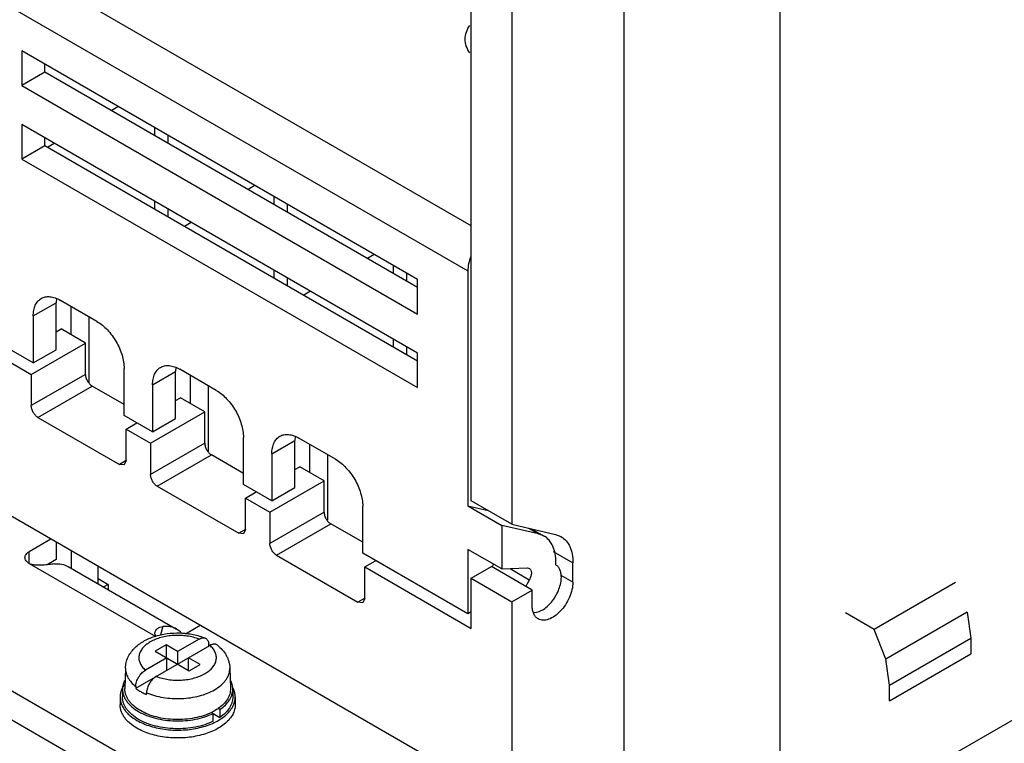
# Model space of a CAD drawing. Header units: millimetres. Extents: x 26 to 201, y 56 to 260.
# Tile 3 of 4: x 74 to 126, y 122 to 160. Entities that reach past the tile are written whole.
import ezdxf

# ---------------------------------------------------------------- set-up
doc = ezdxf.new("R2010")
doc.units = ezdxf.units.MM
doc.header["$LTSCALE"] = 20.550562
doc.layers.add('_1', color=7, linetype='CONTINUOUS')

msp = doc.modelspace()

# ---------------------------------------------------------------- linework, layer by layer
at = {"layer": '_1', "color": 7, "linetype": 'Continuous'}
for p, q in [((97.986, 149.002), (37.351, 184.009)), ((36.29, 182.172), (97.809, 146.655)), ((105.969, 120.951), (105.969, 165.863)), ((114.101, 116.256), (200.516, 166.148)), ((97.986, 134.673), (97.986, 163.004)), ((100.107, 161.78), (100.107, 133.448)), ((114.101, 116.256), (114.101, 161.168)), ((74.545, 158.126), (74.545, 156.33)), ((95.193, 146.205), (74.545, 158.126)), ((75.747, 157.024), (75.747, 157.432)), ((75.747, 157.024), (74.545, 156.33)), ((95.193, 145.797), (75.747, 157.024)), ((74.545, 156.33), (95.193, 144.409)), ((79.212, 155.023), (79.566, 155.228)), ((74.545, 154.289), (74.545, 152.492)), ((95.193, 142.368), (74.545, 154.289)), ((81.475, 154.125), (81.475, 153.717)), ((75.747, 153.186), (75.747, 153.595)), ((82.182, 153.309), (82.182, 153.717)), ((75.747, 153.186), (74.545, 152.492)), ((95.193, 141.96), (75.747, 153.186)), ((75.889, 153.105), (76.242, 153.309)), ((74.545, 152.492), (95.193, 140.572)), ((91.531, 113.129), (25.861, 151.042)), ((86.707, 151.104), (86.354, 150.9)), ((87.697, 150.533), (87.697, 150.125)), ((81.475, 150.288), (81.475, 149.879)), ((88.404, 149.716), (88.404, 150.125)), ((82.182, 149.471), (82.182, 149.88)), ((89.041, 116.077), (31.765, 149.144)), ((83.384, 149.186), (83.03, 148.981)), ((92.93, 147.512), (92.576, 147.308)), ((93.92, 146.94), (93.92, 146.532)), ((87.697, 146.695), (87.697, 146.287)), ((94.627, 146.124), (94.627, 146.532)), ((97.809, 146.655), (97.809, 134.407)), ((88.404, 145.879), (88.404, 146.287)), ((95.193, 144.409), (95.193, 146.205)), ((89.607, 145.593), (89.253, 145.389)), ((75.146, 144.307), (76.348, 145.001)), ((76.348, 142.551), (76.348, 145.001)), ((78.47, 144.021), (76.56, 145.123)), ((75.146, 144.307), (75.146, 141.857)), ((77.126, 143.327), (77.126, 144.797)), ((78.045, 144.266), (78.045, 140.84)), ((76.348, 143.489), (76.597, 143.633)), ((77.869, 142.898), (76.597, 143.633)), ((75.041, 141.265), (77.869, 142.898)), ((77.869, 141.265), (77.869, 142.898)), ((93.92, 143.103), (93.92, 142.694)), ((75.146, 141.857), (73.661, 142.715)), ((75.146, 141.857), (76.348, 142.551)), ((94.627, 142.286), (94.627, 142.695)), ((95.193, 140.572), (95.193, 142.368)), ((73.768, 142), (75.041, 141.265)), ((75.041, 141.265), (75.041, 139.632)), ((77.869, 141.265), (75.041, 139.632)), ((79.884, 139.122), (79.884, 141.572)), ((81.369, 140.714), (82.571, 141.408)), ((82.571, 138.959), (82.571, 141.408)), ((84.692, 140.429), (82.783, 141.531)), ((81.369, 140.714), (81.369, 138.265)), ((83.349, 139.734), (83.349, 141.204)), ((75.394, 139.019), (78.223, 140.652)), ((79.884, 139.694), (78.223, 140.652)), ((84.268, 140.674), (84.268, 137.247)), ((82.571, 139.897), (82.819, 140.04)), ((84.092, 139.305), (82.819, 140.04)), ((81.264, 137.672), (84.092, 139.305)), ((84.092, 137.672), (84.092, 139.305)), ((75.394, 139.019), (79.637, 136.57)), ((81.369, 138.265), (79.884, 139.122)), ((79.991, 138.407), (80.556, 138.734)), ((81.369, 138.265), (82.571, 138.959)), ((79.991, 136.774), (79.991, 138.407)), ((79.991, 138.407), (81.264, 137.672)), ((81.264, 137.672), (81.264, 136.039)), ((84.092, 137.672), (81.264, 136.039)), ((86.106, 135.53), (86.106, 137.979)), ((87.591, 137.122), (88.793, 137.816)), ((88.793, 135.366), (88.793, 137.816)), ((90.915, 136.836), (89.005, 137.938)), ((99.046, 119.404), (67.514, 137.608)), ((87.591, 137.122), (87.591, 134.672)), ((89.571, 136.142), (89.571, 137.612)), ((79.991, 136.774), (79.637, 136.57)), ((79.991, 136.774), (79.887, 136.545)), ((81.617, 135.427), (84.445, 137.06)), ((86.106, 136.101), (84.445, 137.06)), ((90.49, 137.081), (90.49, 133.655)), ((79.887, 136.545), (79.637, 136.57)), ((88.793, 136.304), (89.042, 136.448)), ((90.314, 135.713), (89.042, 136.448)), ((87.486, 134.08), (90.314, 135.713)), ((90.314, 134.08), (90.314, 135.713)), ((81.617, 135.427), (85.86, 132.977)), ((87.591, 134.672), (86.106, 135.53)), ((86.213, 134.815), (86.779, 135.141)), ((87.591, 134.672), (88.793, 135.366)), ((86.213, 133.182), (86.213, 134.815)), ((86.213, 134.815), (87.486, 134.08)), ((100.107, 133.448), (97.986, 134.673)), ((87.486, 134.08), (87.486, 132.447)), ((90.314, 134.08), (87.486, 132.447)), ((92.329, 131.937), (92.329, 134.387)), ((97.809, 134.407), (98.873, 134.161)), ((97.809, 134.407), (99.577, 133.386)), ((86.213, 133.182), (85.86, 132.977)), ((86.213, 133.182), (86.11, 132.953)), ((87.84, 131.834), (90.668, 133.467)), ((92.329, 132.509), (90.668, 133.467)), ((101.501, 132.942), (99.577, 133.386)), ((99.577, 133.386), (99.577, 131.117)), ((100.107, 133.448), (102.384, 132.922)), ((100.967, 133.25), (101.501, 132.942)), ((101.119, 133.214), (101.784, 132.831)), ((76.065, 132.672), (74.935, 132.019)), ((76.348, 132.508), (76.348, 131.61)), ((86.11, 132.953), (85.86, 132.977)), ((101.784, 132.831), (101.501, 132.942)), ((102.384, 132.922), (102.668, 132.811)), ((74.935, 131.407), (74.935, 132.019)), ((77.126, 132.059), (77.126, 131.156)), ((99.577, 131.117), (97.809, 132.137)), ((97.809, 132.137), (97.809, 128.773)), ((102.268, 132.027), (103.289, 131.438)), ((76.348, 131.61), (75.877, 131.338)), ((87.84, 131.834), (92.082, 129.385)), ((97.809, 128.773), (92.329, 131.937)), ((92.436, 131.222), (93.002, 131.549)), ((102.405, 131.329), (102.405, 131.457)), ((74.935, 131.407), (81.535, 127.596)), ((76.965, 131.249), (82.622, 127.983)), ((78.54, 130.339), (78.54, 131.243)), ((92.436, 131.222), (97.986, 128.018)), ((92.436, 129.589), (92.436, 131.222)), ((97.986, 130.631), (99.046, 131.243)), ((101.168, 130.018), (99.046, 131.243)), ((99.577, 131.117), (100.923, 131.169)), ((100.018, 131.134), (101.017, 130.557)), ((100.923, 131.169), (101.024, 131.146)), ((103.289, 130.427), (103.289, 131.438)), ((78.54, 130.614), (79.056, 130.316)), ((97.986, 130.631), (100.107, 129.406)), ((97.986, 128.018), (97.986, 130.631)), ((103.289, 130.427), (102.677, 130.78)), ((79.056, 130.316), (78.819, 130.179)), ((79.056, 130.316), (79.056, 130.041)), ((100.107, 129.406), (101.168, 130.018)), ((101.168, 129.202), (101.168, 130.018)), ((123.251, 130.414), (119.008, 127.965)), ((92.436, 129.589), (92.082, 129.385)), ((92.436, 129.589), (92.332, 129.36)), ((100.107, 129.406), (100.107, 117.567)), ((92.332, 129.36), (92.082, 129.385)), ((97.986, 128.875), (97.809, 128.773)), ((119.008, 127.965), (117.502, 128.834)), ((123.852, 128.864), (119.61, 126.414)), ((123.852, 128.864), (124.043, 127.508)), ((81.907, 128.114), (81.783, 127.683)), ((83.084, 127.743), (83.844, 128.181)), ((119.61, 126.414), (119.008, 127.965)), ((83.794, 127.459), (82.677, 126.813)), ((119.8, 125.058), (124.043, 127.508)), ((124.043, 127.508), (124.043, 126.691)), ((80.49, 124.897), (84.36, 127.132)), ((82.076, 127.16), (81.51, 126.834)), ((81.51, 126.834), (83.278, 125.813)), ((82.677, 126.813), (82.076, 127.16)), ((82.076, 127.16), (82.076, 126.507)), ((84.298, 127.096), (84.297, 127.19)), ((82.111, 126.487), (80.994, 125.842)), ((82.111, 125.834), (82.111, 126.487)), ((82.677, 126.813), (82.677, 126.16)), ((83.844, 126.14), (83.243, 126.487)), ((83.243, 125.834), (83.243, 126.487)), ((119.8, 125.058), (119.61, 126.414)), ((119.8, 124.242), (124.043, 126.691)), ((79.957, 125.953), (79.927, 124.879)), ((83.278, 125.813), (83.844, 126.14)), ((85.397, 125.953), (85.426, 124.879)), ((79.802, 124.854), (79.802, 124.446)), ((80.491, 124.993), (80.49, 124.897)), ((85.552, 124.854), (85.552, 124.446)), ((119.8, 124.242), (119.8, 125.058)), ((79.677, 124.446), (79.677, 124.037)), ((81.055, 124.571), (81.057, 124.667)), ((85.677, 124.446), (85.677, 124.037)), ((84.879, 123.787), (84.79, 123.838)), ((84.879, 123.787), (84.879, 123.378)), ((84.437, 123.634), (84.879, 123.378)), ((84.525, 123.174), (84.525, 123.583))]:
    msp.add_line(p, q, dxfattribs=at)
for centre, radius, start, end in [((101.249, 130.372), 2.335, 154.7348, 158.3509), ((80.853, 124.395), 1.184, 155.9789, 156.8348), ((84.486, 124.389), 1.2, 23.4213, 25.4152)]:
    msp.add_arc(centre, radius, start, end, dxfattribs=at)
for points, knots in [([(97.67, 158.739), (97.67, 158.863), (97.716, 159.122), (97.842, 159.352), (97.92, 159.46)], [0, 0, 0, 0, 0.482807, 1, 1, 1, 1]), ([(97.916, 158.023), (97.839, 158.13), (97.715, 158.358), (97.67, 158.615), (97.67, 158.739)], [0, 0, 0, 0, 0.516968, 1, 1, 1, 1]), ([(97.976, 147.411), (97.923, 147.286), (97.842, 147.038), (97.809, 146.778), (97.809, 146.655)], [0, 0, 0, 0, 0.523503, 1, 1, 1, 1]), ([(75.146, 144.307), (75.146, 144.408), (75.161, 144.601), (75.239, 144.866), (75.371, 145.081), (75.494, 145.184), (75.56, 145.222)], [0, 0, 0, 0, 0.289703, 0.54909, 0.782217, 1, 1, 1, 1]), ([(75.56, 145.222), (75.626, 145.26), (75.778, 145.315), (76.03, 145.322), (76.298, 145.257), (76.473, 145.174), (76.56, 145.123)], [0, 0, 0, 0, 0.217784, 0.450912, 0.710298, 1, 1, 1, 1]), ([(76.359, 145.193), (76.357, 145.177), (76.351, 145.114), (76.348, 145.049), (76.348, 145.001)], [0, 0, 0, 0, 0.244296, 1, 1, 1, 1]), ([(78.47, 144.021), (78.67, 143.905), (79.05, 143.585), (79.494, 142.979), (79.797, 142.292), (79.884, 141.803), (79.884, 141.572)], [0, 0, 0, 0, 0.23724, 0.499999, 0.762759, 1, 1, 1, 1]), ([(81.783, 141.63), (81.849, 141.668), (82, 141.723), (82.252, 141.729), (82.521, 141.665), (82.695, 141.581), (82.783, 141.531)], [0, 0, 0, 0, 0.217784, 0.450912, 0.710298, 1, 1, 1, 1]), ([(77.869, 141.265), (77.869, 141.207), (77.891, 141.085), (77.967, 140.913), (78.078, 140.761), (78.173, 140.681), (78.223, 140.652)], [0, 0, 0, 0, 0.237244, 0.500001, 0.762757, 1, 1, 1, 1]), ([(81.369, 140.714), (81.369, 140.816), (81.384, 141.008), (81.462, 141.273), (81.593, 141.488), (81.717, 141.592), (81.783, 141.63)], [0, 0, 0, 0, 0.289703, 0.54909, 0.782217, 1, 1, 1, 1]), ([(82.581, 141.6), (82.579, 141.585), (82.573, 141.521), (82.571, 141.457), (82.571, 141.408)], [0, 0, 0, 0, 0.244296, 1, 1, 1, 1]), ([(84.692, 140.429), (84.893, 140.313), (85.273, 139.993), (85.716, 139.387), (86.019, 138.7), (86.106, 138.211), (86.106, 137.979)], [0, 0, 0, 0, 0.23724, 0.499999, 0.762759, 1, 1, 1, 1]), ([(75.394, 139.019), (75.344, 139.048), (75.249, 139.128), (75.138, 139.28), (75.063, 139.452), (75.041, 139.574), (75.041, 139.632)], [0, 0, 0, 0, 0.237243, 0.499999, 0.762756, 1, 1, 1, 1]), ([(88.005, 138.037), (88.071, 138.075), (88.223, 138.13), (88.475, 138.137), (88.743, 138.072), (88.918, 137.989), (89.005, 137.938)], [0, 0, 0, 0, 0.217784, 0.450912, 0.710298, 1, 1, 1, 1]), ([(84.092, 137.672), (84.092, 137.614), (84.114, 137.492), (84.189, 137.32), (84.3, 137.169), (84.395, 137.089), (84.445, 137.06)], [0, 0, 0, 0, 0.237244, 0.500001, 0.762757, 1, 1, 1, 1]), ([(87.591, 137.122), (87.591, 137.223), (87.607, 137.416), (87.685, 137.681), (87.816, 137.895), (87.939, 137.999), (88.005, 138.037)], [0, 0, 0, 0, 0.289703, 0.54909, 0.782217, 1, 1, 1, 1]), ([(88.804, 138.008), (88.802, 137.992), (88.796, 137.928), (88.793, 137.864), (88.793, 137.816)], [0, 0, 0, 0, 0.244296, 1, 1, 1, 1]), ([(90.915, 136.836), (91.115, 136.72), (91.495, 136.4), (91.939, 135.794), (92.242, 135.107), (92.329, 134.618), (92.329, 134.387)], [0, 0, 0, 0, 0.23724, 0.499999, 0.762759, 1, 1, 1, 1]), ([(81.617, 135.427), (81.567, 135.456), (81.472, 135.536), (81.361, 135.687), (81.285, 135.859), (81.264, 135.981), (81.264, 136.039)], [0, 0, 0, 0, 0.237243, 0.499999, 0.762756, 1, 1, 1, 1]), ([(90.314, 134.08), (90.314, 134.022), (90.336, 133.9), (90.412, 133.728), (90.523, 133.576), (90.618, 133.496), (90.668, 133.467)], [0, 0, 0, 0, 0.237244, 0.500001, 0.762757, 1, 1, 1, 1]), ([(102.405, 131.457), (102.405, 131.609), (102.382, 131.898), (102.265, 132.296), (102.068, 132.618), (101.883, 132.774), (101.784, 132.831)], [0, 0, 0, 0, 0.289729, 0.549045, 0.782154, 1, 1, 1, 1]), ([(102.668, 132.811), (102.767, 132.754), (102.952, 132.598), (103.149, 132.276), (103.266, 131.879), (103.289, 131.59), (103.289, 131.438)], [0, 0, 0, 0, 0.217846, 0.450955, 0.710271, 1, 1, 1, 1]), ([(74.715, 131.713), (74.715, 131.741), (74.726, 131.801), (74.771, 131.884), (74.842, 131.959), (74.902, 132), (74.935, 132.019)], [0, 0, 0, 0, 0.217744, 0.450881, 0.710458, 1, 1, 1, 1]), ([(87.84, 131.834), (87.789, 131.863), (87.694, 131.943), (87.584, 132.095), (87.508, 132.267), (87.486, 132.389), (87.486, 132.447)], [0, 0, 0, 0, 0.237243, 0.499999, 0.762756, 1, 1, 1, 1]), ([(74.935, 131.407), (74.902, 131.425), (74.842, 131.467), (74.771, 131.542), (74.726, 131.625), (74.715, 131.684), (74.715, 131.713)], [0, 0, 0, 0, 0.289542, 0.54912, 0.782257, 1, 1, 1, 1]), ([(76.25, 131.38), (76.158, 131.369), (75.954, 131.344), (75.628, 131.31), (75.331, 131.302), (75.094, 131.339), (74.983, 131.379), (74.935, 131.407)], [0, 0, 0, 0, 0.210083, 0.461496, 0.738277, 0.875428, 1, 1, 1, 1]), ([(76.25, 131.38), (76.377, 131.394), (76.626, 131.392), (76.863, 131.308), (76.965, 131.249)], [0, 0, 0, 0, 0.518093, 1, 1, 1, 1]), ([(101.024, 131.146), (101.04, 131.136), (101.071, 131.11), (101.117, 131.035), (101.127, 130.965), (101.127, 130.917)], [0, 0, 0, 0, 0.218457, 0.452322, 1, 1, 1, 1]), ([(102.688, 130.692), (102.688, 130.762), (102.677, 130.895), (102.624, 131.079), (102.535, 131.228), (102.45, 131.302), (102.405, 131.329)], [0, 0, 0, 0, 0.289366, 0.548802, 0.782301, 1, 1, 1, 1]), ([(101.017, 130.557), (101, 130.529), (100.935, 130.415), (100.88, 130.296), (100.844, 130.205)], [0, 0, 0, 0, 0.251255, 1, 1, 1, 1]), ([(101.127, 130.917), (101.127, 130.857), (101.104, 130.73), (101.051, 130.614), (101.017, 130.557)], [0, 0, 0, 0, 0.474457, 1, 1, 1, 1]), ([(101.271, 128.843), (101.442, 128.847), (101.711, 128.962), (102.012, 129.206), (102.312, 129.543), (102.538, 129.949), (102.664, 130.377), (102.688, 130.59), (102.688, 130.692)], [0, 0, 0, 0, 0.205398, 0.330284, 0.465484, 0.744789, 0.878075, 1, 1, 1, 1]), ([(103.289, 130.427), (103.289, 130.298), (103.253, 130.029), (103.119, 129.633), (102.913, 129.252), (102.651, 128.916), (102.354, 128.653), (102.045, 128.484), (101.742, 128.424), (101.553, 128.472), (101.478, 128.515)], [0, 0, 0, 0, 0.128797, 0.270606, 0.417881, 0.562377, 0.696193, 0.813591, 0.913066, 1, 1, 1, 1]), ([(101.478, 128.515), (101.429, 128.544), (101.336, 128.622), (101.238, 128.783), (101.179, 128.981), (101.168, 129.126), (101.168, 129.202)], [0, 0, 0, 0, 0.21769, 0.450886, 0.71062, 1, 1, 1, 1]), ([(81.493, 127.783), (81.496, 127.827), (81.527, 127.915), (81.624, 128.016), (81.755, 128.085), (81.855, 128.108), (81.907, 128.114)], [0, 0, 0, 0, 0.230823, 0.468459, 0.722652, 1, 1, 1, 1]), ([(82.622, 127.983), (82.519, 128.042), (82.283, 128.126), (82.034, 128.129), (81.907, 128.114)], [0, 0, 0, 0, 0.481907, 1, 1, 1, 1]), ([(82.876, 127.775), (82.857, 127.796), (82.781, 127.875), (82.693, 127.942), (82.622, 127.983)], [0, 0, 0, 0, 0.25415, 1, 1, 1, 1]), ([(79.957, 125.953), (79.96, 126.048), (79.979, 126.191), (80.032, 126.373), (80.103, 126.551), (80.224, 126.759), (80.411, 126.983), (80.634, 127.179), (80.977, 127.407), (81.369, 127.576), (81.79, 127.69), (82.238, 127.77), (82.699, 127.793), (83.157, 127.759), (83.6, 127.688), (83.922, 127.593), (84.125, 127.509)], [0, 0, 0, 0, 0.05598, 0.084008, 0.112079, 0.168344, 0.225231, 0.283234, 0.342822, 0.467599, 0.532913, 0.599721, 0.735589, 0.803524, 0.870585, 1, 1, 1, 1]), ([(83.794, 127.459), (83.695, 127.497), (83.487, 127.561), (83.161, 127.625), (82.821, 127.656), (82.477, 127.653), (82.138, 127.617), (81.815, 127.548), (81.517, 127.449), (81.333, 127.361), (81.248, 127.312)], [0, 0, 0, 0, 0.121299, 0.248458, 0.379205, 0.511027, 0.641357, 0.767714, 0.887861, 1, 1, 1, 1]), ([(81.556, 127.607), (81.534, 127.632), (81.501, 127.688), (81.491, 127.753), (81.493, 127.783)], [0, 0, 0, 0, 0.530633, 1, 1, 1, 1]), ([(83.794, 127.459), (83.823, 127.475), (83.88, 127.503), (83.967, 127.527), (84.05, 127.531), (84.102, 127.518), (84.125, 127.509)], [0, 0, 0, 0, 0.286905, 0.546719, 0.781996, 1, 1, 1, 1]), ([(84.125, 127.509), (84.138, 127.503), (84.163, 127.49), (84.208, 127.455), (84.255, 127.392), (84.288, 127.297), (84.296, 127.227), (84.297, 127.19)], [0, 0, 0, 0, 0.110055, 0.220761, 0.45226, 0.709689, 1, 1, 1, 1]), ([(81.248, 127.312), (81.17, 127.267), (81.027, 127.17), (80.849, 126.998), (80.743, 126.837), (80.689, 126.704), (80.664, 126.604), (80.654, 126.503), (80.659, 126.402), (80.679, 126.302), (80.727, 126.169), (80.825, 126.006), (80.933, 125.894), (80.994, 125.842)], [0, 0, 0, 0, 0.149136, 0.284534, 0.407512, 0.465448, 0.52173, 0.577088, 0.632314, 0.688212, 0.745537, 0.866754, 1, 1, 1, 1]), ([(84.105, 125.662), (84.183, 125.707), (84.327, 125.804), (84.504, 125.976), (84.611, 126.137), (84.665, 126.27), (84.689, 126.37), (84.699, 126.47), (84.694, 126.571), (84.674, 126.671), (84.627, 126.805), (84.528, 126.968), (84.421, 127.079), (84.36, 127.132)], [0, 0, 0, 0, 0.149136, 0.284534, 0.407512, 0.465448, 0.52173, 0.577088, 0.632314, 0.688212, 0.745537, 0.866754, 1, 1, 1, 1]), ([(84.747, 127.149), (84.735, 127.158), (84.71, 127.175), (84.667, 127.192), (84.621, 127.201), (84.554, 127.203), (84.463, 127.184), (84.395, 127.152), (84.36, 127.132)], [0, 0, 0, 0, 0.109295, 0.219187, 0.332217, 0.450548, 0.708425, 1, 1, 1, 1]), ([(84.747, 127.149), (84.84, 127.075), (85.013, 126.912), (85.186, 126.672), (85.289, 126.462), (85.347, 126.297), (85.384, 126.127), (85.395, 126.011), (85.397, 125.953)], [0, 0, 0, 0, 0.254798, 0.504479, 0.628571, 0.752465, 0.87615, 1, 1, 1, 1]), ([(79.957, 125.953), (79.956, 125.911), (79.96, 125.824), (79.984, 125.696), (80.026, 125.569), (80.107, 125.4), (80.256, 125.197), (80.407, 125.059), (80.491, 124.993)], [0, 0, 0, 0, 0.11267, 0.226536, 0.343015, 0.463361, 0.719203, 1, 1, 1, 1]), ([(80.491, 124.993), (80.492, 125.032), (80.501, 125.114), (80.531, 125.236), (80.579, 125.36), (80.641, 125.48), (80.717, 125.592), (80.802, 125.692), (80.894, 125.776), (80.96, 125.822), (80.994, 125.842)], [0, 0, 0, 0, 0.115149, 0.239061, 0.36909, 0.502083, 0.634702, 0.763709, 0.886232, 1, 1, 1, 1]), ([(84.6, 124.818), (84.722, 124.888), (84.892, 125.006), (85.084, 125.191), (85.2, 125.334), (85.29, 125.483), (85.355, 125.637), (85.392, 125.795), (85.398, 125.901), (85.397, 125.953)], [0, 0, 0, 0, 0.289768, 0.423016, 0.548825, 0.668001, 0.781773, 0.891783, 1, 1, 1, 1]), ([(79.908, 125.301), (79.874, 125.23), (79.82, 125.084), (79.802, 124.93), (79.802, 124.854)], [0, 0, 0, 0, 0.508753, 1, 1, 1, 1]), ([(81.559, 125.515), (81.526, 125.496), (81.459, 125.45), (81.367, 125.365), (81.282, 125.265), (81.207, 125.153), (81.145, 125.033), (81.097, 124.91), (81.067, 124.787), (81.058, 124.706), (81.057, 124.667)], [0, 0, 0, 0, 0.113767, 0.236287, 0.365295, 0.497915, 0.630907, 0.760935, 0.884848, 1, 1, 1, 1]), ([(81.559, 125.515), (81.658, 125.477), (81.866, 125.412), (82.193, 125.349), (82.533, 125.318), (82.877, 125.32), (83.215, 125.357), (83.538, 125.426), (83.837, 125.525), (84.02, 125.613), (84.105, 125.662)], [0, 0, 0, 0, 0.121299, 0.248458, 0.379205, 0.511027, 0.641357, 0.767714, 0.887861, 1, 1, 1, 1]), ([(85.552, 124.854), (85.552, 124.932), (85.532, 125.091), (85.476, 125.24), (85.44, 125.312)], [0, 0, 0, 0, 0.490807, 1, 1, 1, 1]), ([(79.764, 124.861), (79.736, 124.795), (79.692, 124.658), (79.677, 124.516), (79.677, 124.446)], [0, 0, 0, 0, 0.506992, 1, 1, 1, 1]), ([(79.933, 125.146), (79.917, 125.124), (79.855, 125.04), (79.803, 124.948), (79.771, 124.877)], [0, 0, 0, 0, 0.258256, 1, 1, 1, 1]), ([(79.802, 124.854), (79.802, 124.799), (79.811, 124.689), (79.853, 124.527), (79.923, 124.368), (80.019, 124.214), (80.141, 124.066), (80.341, 123.875), (80.518, 123.753), (80.644, 123.68)], [0, 0, 0, 0, 0.108046, 0.218129, 0.332103, 0.451501, 0.577459, 0.710718, 1, 1, 1, 1]), ([(80.732, 123.731), (80.609, 123.802), (80.437, 123.921), (80.243, 124.109), (80.126, 124.253), (80.035, 124.404), (79.97, 124.56), (79.932, 124.719), (79.926, 124.826), (79.927, 124.879)], [0, 0, 0, 0, 0.289764, 0.423011, 0.548821, 0.668001, 0.781773, 0.891782, 1, 1, 1, 1]), ([(80.49, 124.897), (80.51, 124.882), (80.594, 124.819), (80.683, 124.762), (80.752, 124.722)], [0, 0, 0, 0, 0.242681, 1, 1, 1, 1]), ([(81.057, 124.667), (81.191, 124.609), (81.475, 124.51), (81.924, 124.411), (82.396, 124.358), (82.876, 124.354), (83.351, 124.398), (83.804, 124.49), (84.223, 124.626), (84.481, 124.749), (84.6, 124.818)], [0, 0, 0, 0, 0.119561, 0.245783, 0.376296, 0.508434, 0.639424, 0.766568, 0.887419, 1, 1, 1, 1]), ([(85.426, 124.879), (85.428, 124.832), (85.423, 124.737), (85.394, 124.596), (85.343, 124.457), (85.246, 124.273), (85.068, 124.053), (84.889, 123.907), (84.79, 123.838)], [0, 0, 0, 0, 0.110976, 0.223366, 0.338797, 0.458681, 0.715567, 1, 1, 1, 1]), ([(84.879, 123.787), (84.981, 123.857), (85.166, 124.007), (85.352, 124.232), (85.456, 124.421), (85.511, 124.563), (85.544, 124.708), (85.552, 124.805), (85.552, 124.854)], [0, 0, 0, 0, 0.284252, 0.541405, 0.661456, 0.776987, 0.889322, 1, 1, 1, 1]), ([(85.677, 124.446), (85.677, 124.517), (85.661, 124.661), (85.616, 124.799), (85.587, 124.866)], [0, 0, 0, 0, 0.492856, 1, 1, 1, 1]), ([(79.677, 124.446), (79.677, 124.389), (79.687, 124.274), (79.731, 124.104), (79.803, 123.938), (79.904, 123.777), (80.031, 123.624), (80.239, 123.424), (80.424, 123.297), (80.556, 123.221)], [0, 0, 0, 0, 0.108046, 0.218129, 0.332103, 0.451501, 0.577459, 0.710718, 1, 1, 1, 1]), ([(80.644, 123.272), (80.518, 123.345), (80.341, 123.466), (80.141, 123.658), (80.019, 123.805), (79.923, 123.959), (79.853, 124.118), (79.811, 124.281), (79.802, 124.391), (79.802, 124.446)], [0, 0, 0, 0, 0.289282, 0.42254, 0.548498, 0.667896, 0.78187, 0.891953, 1, 1, 1, 1]), ([(80.556, 123.221), (80.663, 123.159), (80.894, 123.045), (81.267, 122.91), (81.67, 122.808), (82.094, 122.74), (82.53, 122.709), (82.97, 122.716), (83.403, 122.759), (83.821, 122.838), (84.215, 122.951), (84.576, 123.097), (84.896, 123.271), (85.17, 123.471), (85.391, 123.693), (85.554, 123.932), (85.638, 124.146), (85.671, 124.317), (85.677, 124.403), (85.677, 124.446)], [0, 0, 0, 0, 0.062388, 0.128732, 0.19833, 0.270312, 0.343695, 0.417433, 0.490463, 0.561755, 0.630358, 0.69545, 0.756403, 0.812845, 0.864749, 0.912527, 0.957105, 0.978667, 1, 1, 1, 1]), ([(80.752, 124.722), (80.775, 124.708), (80.874, 124.653), (80.977, 124.605), (81.055, 124.571)], [0, 0, 0, 0, 0.24363, 1, 1, 1, 1]), ([(85.552, 124.446), (85.552, 124.397), (85.544, 124.3), (85.511, 124.155), (85.456, 124.013), (85.352, 123.823), (85.166, 123.598), (84.981, 123.449), (84.879, 123.378)], [0, 0, 0, 0, 0.110678, 0.223013, 0.338544, 0.458595, 0.715748, 1, 1, 1, 1]), ([(80.556, 122.813), (80.424, 122.889), (80.239, 123.016), (80.031, 123.215), (79.904, 123.369), (79.803, 123.53), (79.731, 123.696), (79.687, 123.866), (79.677, 123.981), (79.677, 124.037)], [0, 0, 0, 0, 0.289282, 0.42254, 0.548498, 0.667896, 0.78187, 0.891953, 1, 1, 1, 1]), ([(85.677, 124.037), (85.677, 123.995), (85.671, 123.909), (85.638, 123.737), (85.554, 123.524), (85.391, 123.284), (85.17, 123.063), (84.896, 122.863), (84.576, 122.688), (84.215, 122.543), (83.821, 122.43), (83.403, 122.35), (82.97, 122.307), (82.53, 122.301), (82.094, 122.332), (81.67, 122.399), (81.267, 122.501), (80.894, 122.636), (80.663, 122.75), (80.556, 122.813)], [0, 0, 0, 0, 0.021333, 0.042895, 0.087473, 0.135251, 0.187155, 0.243597, 0.304549, 0.369642, 0.438244, 0.509536, 0.582566, 0.656304, 0.729687, 0.801669, 0.871267, 0.937612, 1, 1, 1, 1]), ([(84.79, 123.838), (84.763, 123.819), (84.649, 123.744), (84.53, 123.679), (84.437, 123.634)], [0, 0, 0, 0, 0.241507, 1, 1, 1, 1]), ([(80.644, 123.68), (80.775, 123.604), (81.061, 123.47), (81.525, 123.323), (82.028, 123.227), (82.552, 123.186), (83.081, 123.201), (83.596, 123.271), (84.081, 123.395), (84.384, 123.514), (84.525, 123.583)], [0, 0, 0, 0, 0.113166, 0.234903, 0.363024, 0.494821, 0.627329, 0.757534, 0.882576, 1, 1, 1, 1]), ([(84.525, 123.174), (84.384, 123.106), (84.081, 122.986), (83.596, 122.863), (83.081, 122.793), (82.552, 122.778), (82.028, 122.819), (81.525, 122.915), (81.061, 123.061), (80.775, 123.196), (80.644, 123.272)], [0, 0, 0, 0, 0.117424, 0.242466, 0.372671, 0.505179, 0.636976, 0.765097, 0.886834, 1, 1, 1, 1]), ([(84.437, 123.634), (84.301, 123.569), (84.012, 123.455), (83.549, 123.339), (83.057, 123.272), (82.552, 123.259), (82.052, 123.298), (81.573, 123.39), (81.13, 123.53), (80.857, 123.659), (80.732, 123.731)], [0, 0, 0, 0, 0.117568, 0.24269, 0.372918, 0.505402, 0.637145, 0.765199, 0.886875, 1, 1, 1, 1])]:
    msp.add_open_spline(points, degree=3, knots=knots, dxfattribs=at)

doc.saveas('drawing.dxf')
